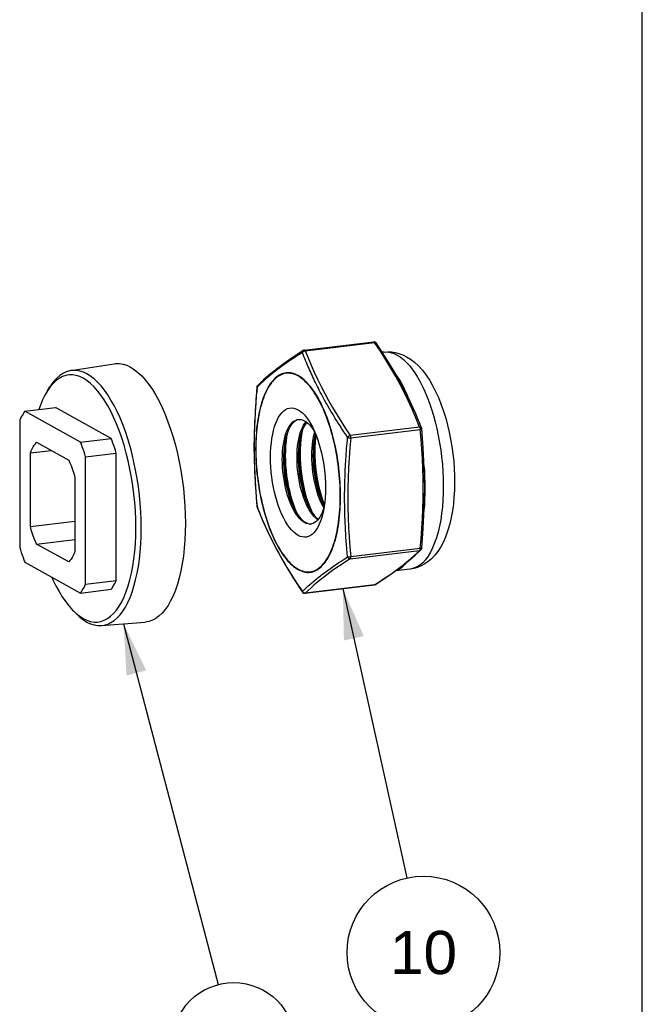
# Model space of a CAD drawing. Header units: inches. Extents: x 0 to 16.9, y 0 to 13.1.
# Tile 35 of 36: x 15 to 16.9, y 5.5 to 8.5. Entities that reach past the tile are written whole.
import ezdxf

# ---------------------------------------------------------------- set-up
doc = ezdxf.new("R2010")
doc.units = ezdxf.units.IN
doc.header["$LTSCALE"] = 0.930769
doc.header["$MEASUREMENT"] = 0
doc.layers.get('0').update_dxf_attribs({"linetype": 'CONTINUOUS'})
doc.styles.get("Standard").update_dxf_attribs({"font": 'arial.ttf'})
doc.dimstyles.get("Standard").update_dxf_attribs({"dimtxt": 0.130769, "dimasz": 0.153846, "dimexe": 0.09, "dimexo": 0.07, "dimgap": 0.09, "dimtad": 0, "dimtih": 1, "dimtoh": 1, "dimdec": 3, "dimzin": 4, "dimdsep": 46, "dimtxsty": 'Standard', "dimblk": '_FILLED', "dimblk1": '_FILLED', "dimblk2": '_FILLED', "dimcen": 0.09, "dimadec": 3, "dimazin": 1, "dimtp": 0.001, "dimtm": 0.001, "dimtfac": 1, "dimtdec": 3, "dimtofl": 0, "dimtmove": 0, "dimatfit": 3, "dimldrblk": '_FILLED', "dimfxl": 0, "dimtolj": 1, "dimtzin": 4, "dimarcsym": 0})

# ---------------------------------------------------------------- blocks, each defined once
blk = doc.blocks.new('_FILLED')
at = {"color": 0, "linetype": 'ByBlock'}
blk.add_solid([(0, 0), (-1, 0.2), (-1, -0.2)], dxfattribs=at)
blk = doc.blocks.new('BALLOON_BL1', base_point=(15.6863, 5.4228))
at = {"color": 2, "linetype": 'Continuous'}
blk.add_circle((15.6863, 5.4228), 0.186, dxfattribs=at)
at = {"color": 2, "linetype": 'Continuous', "insert": (15.585, 5.4882), "char_height": 0.13077, "width": 0.202717, "attachment_point": 1, "line_spacing_factor": 0.9}
blk.add_mtext(' 2 ', dxfattribs=at)
blk = doc.blocks.new('BALLOON_BL9', base_point=(16.2606, 5.6998))
at = {"color": 2, "linetype": 'Continuous'}
blk.add_circle((16.2606, 5.6998), 0.231, dxfattribs=at)
at = {"color": 2, "linetype": 'Continuous', "insert": (16.1085, 5.7652), "char_height": 0.13077, "width": 0.304318, "attachment_point": 1, "line_spacing_factor": 0.9}
blk.add_mtext(' 10 ', dxfattribs=at)

msp = doc.modelspace()

# ---------------------------------------------------------------- linework, layer by layer
at = {"color": 7, "linetype": 'Continuous'}
for p, q in [((16.9231, 0), (16.9231, 13.0769)), ((15.9001, 7.5224), (16.1101, 7.5477)), ((15.9027, 7.5202), (16.1127, 7.5456)), ((16.1124, 7.546), (16.1127, 7.5456)), ((16.1303, 7.519), (16.1127, 7.5456)), ((16.1175, 7.5443), (16.1175, 7.5443)), ((15.8968, 7.5212), (15.8967, 7.5211)), ((15.8968, 7.5212), (15.8968, 7.5212)), ((16.1414, 7.5166), (16.1361, 7.516)), ((15.1932, 7.4605), (15.3242, 7.4814)), ((15.8767, 7.5041), (15.8712, 7.5005)), ((16.1955, 7.4163), (16.1712, 7.4596)), ((15.1226, 7.3996), (15.1302, 7.4116)), ((15.1308, 7.4114), (15.1226, 7.3996)), ((15.7571, 7.4116), (15.7573, 7.4127)), ((15.7571, 7.4105), (15.7571, 7.4116)), ((15.7591, 7.4159), (15.7591, 7.4159)), ((16.2175, 7.3729), (16.1955, 7.4163)), ((16.2373, 7.3293), (16.2175, 7.3729)), ((15.0542, 7.3374), (15.147, 7.3486)), ((15.2226, 7.2439), (15.0542, 7.3374)), ((15.3154, 7.2551), (15.147, 7.3486)), ((16.2548, 7.287), (16.2373, 7.3293)), ((15.0386, 7.3104), (15.0386, 6.9254)), ((15.8817, 7.3127), (15.8851, 7.3128)), ((15.8489, 7.2727), (15.8466, 7.2601)), ((15.8935, 7.2781), (15.8912, 7.2655)), ((15.9323, 7.2573), (15.9339, 7.2697)), ((16.2491, 7.2898), (16.0392, 7.2645)), ((16.0408, 7.257), (16.2508, 7.2823)), ((16.2553, 7.2846), (16.2553, 7.2849)), ((15.0896, 7.2435), (15.1872, 7.1894)), ((15.2226, 7.2439), (15.3154, 7.2551)), ((15.8431, 7.2465), (15.8448, 7.2598)), ((15.8877, 7.2519), (15.8894, 7.2652)), ((15.071, 7.2114), (15.1339, 7.2189)), ((15.071, 6.9883), (15.071, 7.2114)), ((15.2382, 7.1995), (15.331, 7.2107)), ((15.331, 6.8257), (15.331, 7.2107)), ((15.2382, 6.8145), (15.2382, 7.1995)), ((16.263, 7.1679), (16.2634, 7.1576)), ((16.2644, 7.1054), (16.2632, 7.1662)), ((15.2058, 7.1366), (15.2058, 6.9135)), ((15.7512, 7.1233), (15.7518, 7.1134)), ((16.2633, 7.0443), (16.2644, 7.1054)), ((16.2642, 7.1057), (16.2641, 7.0953)), ((15.9561, 7.0664), (15.9609, 7.0538)), ((15.7563, 7.0572), (15.7571, 7.0489)), ((15.8717, 7.0385), (15.8699, 7.0427)), ((15.9163, 7.0439), (15.9145, 7.048)), ((15.9591, 7.0455), (15.9548, 7.0535)), ((15.9582, 7.0422), (15.9553, 7.0338)), ((15.9603, 7.0495), (15.9582, 7.0422)), ((15.9604, 7.0505), (15.9591, 7.0534)), ((16.2601, 6.983), (16.2633, 7.0443)), ((15.071, 6.9883), (15.2058, 7.0046)), ((15.8991, 7.0044), (15.9043, 7.001)), ((15.9061, 6.9981), (15.9008, 7.0005)), ((15.9149, 6.997), (15.9201, 6.9965)), ((15.9216, 6.9965), (15.9199, 6.9963)), ((15.9201, 6.9965), (15.9218, 6.9966)), ((15.9265, 6.998), (15.9216, 6.9965)), ((16.2553, 6.9233), (16.2601, 6.983)), ((15.0896, 6.9355), (15.2058, 6.9495)), ((15.1872, 6.8814), (15.0896, 6.9355)), ((16.0392, 6.8912), (16.2491, 6.9166)), ((16.2508, 6.9222), (16.0408, 6.8969)), ((16.2354, 6.902), (16.253, 6.9184)), ((16.253, 6.9184), (16.253, 6.9184)), ((16.0047, 6.8796), (16.0118, 6.8843)), ((16.2156, 6.8847), (16.2354, 6.902)), ((15.0542, 6.881), (15.2226, 6.7875)), ((15.978, 6.8612), (15.9846, 6.8658)), ((15.9846, 6.8658), (15.9912, 6.8704)), ((15.9912, 6.8704), (15.9979, 6.875)), ((15.9979, 6.875), (16.0047, 6.8796)), ((16.2206, 6.86), (16.1766, 6.8546)), ((15.2382, 6.8145), (15.331, 6.8257)), ((15.8672, 6.8316), (15.8945, 6.79)), ((15.2226, 6.7875), (15.3154, 6.7987)), ((15.902, 6.7866), (16.112, 6.8119)), ((16.1127, 6.8122), (15.9027, 6.7869)), ((16.1153, 6.8131), (16.1152, 6.8131)), ((15.8946, 6.791), (15.8941, 6.7921)), ((15.8945, 6.79), (15.8945, 6.79)), ((15.8952, 6.7901), (15.8946, 6.791)), ((15.2033, 6.7312), (15.2095, 6.7255)), ((15.2033, 6.7312), (15.2135, 6.7214)), ((15.2135, 6.7214), (15.2208, 6.7147)), ((15.2864, 6.6889), (15.4186, 6.6998))]:
    msp.add_line(p, q, dxfattribs=at)
for points in [[(16.1101, 7.5477), (16.1102, 7.5477), (16.1104, 7.5477), (16.1107, 7.5476), (16.111, 7.5475)], [(16.111, 7.5475), (16.1113, 7.5473), (16.1116, 7.5471), (16.1119, 7.5468), (16.1122, 7.5464), (16.1124, 7.546)], [(16.1127, 7.5456), (16.1135, 7.5457), (16.1142, 7.5457), (16.1148, 7.5457), (16.1154, 7.5456), (16.116, 7.5455), (16.1165, 7.5453), (16.1169, 7.545), (16.1173, 7.5446), (16.1175, 7.5443)], [(16.1712, 7.4596), (16.1449, 7.5026), (16.1175, 7.5443)], [(15.8968, 7.5212), (15.8693, 7.5033), (15.8428, 7.4851), (15.8185, 7.4672), (15.7964, 7.4496), (15.7766, 7.4323), (15.7591, 7.4159)], [(15.8941, 7.5152), (15.8882, 7.5115), (15.8767, 7.5041)], [(15.8967, 7.5211), (15.8962, 7.5207), (15.8957, 7.5202), (15.8952, 7.5196), (15.8948, 7.519), (15.8945, 7.5182), (15.8942, 7.5173), (15.8941, 7.5163), (15.8941, 7.5152)], [(15.8941, 7.5152), (15.8946, 7.5161), (15.8953, 7.5169), (15.8961, 7.5176), (15.897, 7.5183), (15.8979, 7.5189), (15.8989, 7.5194), (15.9, 7.5197), (15.9009, 7.52), (15.9018, 7.5202), (15.9027, 7.5202)], [(16.0311, 7.2584), (16.0253, 7.267), (16.0195, 7.2757), (16.0138, 7.2845), (16.0082, 7.293), (16.0033, 7.3008), (15.9986, 7.3083), (15.9938, 7.316), (15.9892, 7.3235), (15.9849, 7.3306), (15.9807, 7.3376), (15.9765, 7.3447), (15.9725, 7.3517), (15.9688, 7.3582), (15.9652, 7.3645), (15.9616, 7.371), (15.9581, 7.3774), (15.9548, 7.3834), (15.9517, 7.3894), (15.9485, 7.3954), (15.9454, 7.4014), (15.9425, 7.4071), (15.9396, 7.4128), (15.9368, 7.4185), (15.934, 7.4241), (15.9313, 7.4298), (15.9286, 7.4354), (15.926, 7.441), (15.9234, 7.4466), (15.9209, 7.452), (15.9184, 7.4575), (15.916, 7.463), (15.9135, 7.4685), (15.9111, 7.4741), (15.9087, 7.4797), (15.9063, 7.4853), (15.9039, 7.491), (15.9014, 7.497), (15.8989, 7.5031), (15.8965, 7.5092), (15.8941, 7.5152)], [(15.9011, 7.5222), (15.9008, 7.5223), (15.9005, 7.5224), (15.9002, 7.5224), (15.9001, 7.5224)], [(15.9027, 7.5202), (15.9025, 7.5207), (15.9022, 7.5211), (15.9019, 7.5214), (15.9016, 7.5217), (15.9013, 7.522), (15.9011, 7.5222)], [(15.9027, 7.5202), (15.9114, 7.4987), (15.9206, 7.4771), (15.9301, 7.4556), (15.9402, 7.4341), (15.9508, 7.4127), (15.9619, 7.3913), (15.9736, 7.3699), (15.9858, 7.3487), (15.9985, 7.3275), (16.0116, 7.3064), (16.0252, 7.2854), (16.0392, 7.2645)], [(16.1767, 7.4429), (16.1623, 7.4677), (16.1469, 7.493), (16.1303, 7.519)], [(16.1414, 7.5166), (16.1524, 7.5173), (16.1636, 7.5169), (16.1749, 7.5153), (16.1864, 7.5124), (16.198, 7.5081), (16.2097, 7.5023)], [(16.1414, 7.5166), (16.1507, 7.5169), (16.1609, 7.5156), (16.171, 7.5125), (16.181, 7.5077)], [(15.3242, 7.4814), (15.329, 7.482), (15.3401, 7.482), (15.3513, 7.4802), (15.3626, 7.4766), (15.3739, 7.4711), (15.3853, 7.4639), (15.3966, 7.455), (15.4078, 7.4444), (15.4188, 7.4321), (15.4296, 7.4182), (15.4402, 7.4029), (15.4504, 7.386), (15.4603, 7.3679), (15.4698, 7.3484), (15.4788, 7.3277), (15.4874, 7.306), (15.4954, 7.2832), (15.5029, 7.2595), (15.5098, 7.235), (15.516, 7.2099), (15.5216, 7.1842), (15.5264, 7.1581), (15.5306, 7.1316), (15.5341, 7.1048), (15.5368, 7.078), (15.5387, 7.0513), (15.5399, 7.0248), (15.5403, 6.9985)], [(15.8437, 7.4818), (15.8394, 7.4789), (15.8354, 7.476), (15.8281, 7.4707)], [(15.8712, 7.5005), (15.8616, 7.4941), (15.8568, 7.4909), (15.8521, 7.4877), (15.8437, 7.4818)], [(16.181, 7.5077), (16.1906, 7.5017), (16.2, 7.4942), (16.2092, 7.4855), (16.2181, 7.4757), (16.2264, 7.4652), (16.2345, 7.4537), (16.2427, 7.4407), (16.2506, 7.4268), (16.2578, 7.4125), (16.2649, 7.3972), (16.2721, 7.3801), (16.2789, 7.3619), (16.2851, 7.3437), (16.2908, 7.3251), (16.2961, 7.3056), (16.301, 7.2854), (16.3056, 7.264), (16.3096, 7.2421), (16.3129, 7.2208), (16.3156, 7.1994), (16.3178, 7.1774), (16.3195, 7.1553), (16.3204, 7.133), (16.3208, 7.1107)], [(16.2097, 7.5023), (16.2216, 7.4949), (16.2336, 7.4857), (16.2456, 7.4745), (16.2574, 7.4615), (16.2688, 7.4468), (16.2795, 7.4306), (16.2894, 7.4135), (16.2986, 7.3955), (16.307, 7.3767), (16.3147, 7.3573), (16.3217, 7.3373), (16.328, 7.3168), (16.3337, 7.2958), (16.3387, 7.2744), (16.343, 7.2527), (16.3467, 7.2308), (16.3497, 7.2087), (16.3521, 7.1866), (16.3537, 7.1645), (16.3546, 7.1424), (16.3549, 7.1205), (16.3544, 7.0989), (16.3531, 7.0776), (16.3511, 7.0566), (16.3483, 7.0361), (16.3447, 7.016), (16.3402, 6.9965), (16.3348, 6.9778), (16.3284, 6.9598), (16.3211, 6.9429), (16.3129, 6.9275), (16.304, 6.9136), (16.2946, 6.9016), (16.2848, 6.8912), (16.2748, 6.8826), (16.2645, 6.8755), (16.2539, 6.8697), (16.2431, 6.8652), (16.232, 6.862), (16.2206, 6.86)], [(15.1932, 7.4605), (15.1895, 7.4598), (15.1794, 7.4567), (15.1696, 7.452), (15.1601, 7.4457), (15.151, 7.4378), (15.1423, 7.4283), (15.134, 7.4173), (15.1302, 7.4116)], [(15.2423, 7.4504), (15.2315, 7.4555), (15.2208, 7.4591), (15.2102, 7.4609), (15.1998, 7.4612), (15.1932, 7.4605)], [(15.4065, 6.9838), (15.4062, 7.0086), (15.4051, 7.0336), (15.4034, 7.0588), (15.4009, 7.0841), (15.3978, 7.1093), (15.394, 7.1344), (15.3896, 7.1593), (15.3845, 7.1837), (15.3788, 7.2077), (15.3726, 7.2312), (15.3657, 7.254), (15.3584, 7.276), (15.3506, 7.2971), (15.3422, 7.3173), (15.3335, 7.3365), (15.3244, 7.3545), (15.3149, 7.3713), (15.3051, 7.3869), (15.2951, 7.4011), (15.2848, 7.414), (15.2743, 7.4254), (15.2637, 7.4353), (15.253, 7.4436), (15.2423, 7.4504)], [(15.8813, 7.4457), (15.8767, 7.448), (15.8721, 7.45), (15.8676, 7.4516), (15.863, 7.4528), (15.8585, 7.4537), (15.854, 7.4541), (15.8495, 7.4542), (15.8451, 7.4539), (15.8407, 7.4532), (15.8364, 7.4521), (15.8321, 7.4506), (15.8279, 7.4488), (15.8238, 7.4465), (15.8197, 7.4439), (15.8157, 7.4409), (15.8118, 7.4376), (15.808, 7.4339), (15.8043, 7.4298), (15.8007, 7.4254), (15.7972, 7.4206), (15.7938, 7.4155), (15.7905, 7.4101), (15.7873, 7.4043), (15.7842, 7.3982), (15.7813, 7.3918), (15.7785, 7.3851), (15.7758, 7.3781), (15.7732, 7.3708), (15.7708, 7.3632), (15.7686, 7.3554), (15.7664, 7.3473), (15.7645, 7.3389), (15.7626, 7.3303), (15.7609, 7.3215), (15.7594, 7.3125), (15.7581, 7.3032), (15.7568, 7.2938), (15.7558, 7.2842), (15.7549, 7.2744), (15.7542, 7.2644), (15.7536, 7.2544), (15.7532, 7.2442), (15.7529, 7.2338), (15.7528, 7.2234), (15.7529, 7.2129), (15.7532, 7.2023), (15.7536, 7.1916), (15.7542, 7.1809), (15.7549, 7.1701), (15.7558, 7.1594), (15.7568, 7.1486), (15.7581, 7.1378), (15.7594, 7.127), (15.7609, 7.1163), (15.7626, 7.1056), (15.7645, 7.095), (15.7664, 7.0845), (15.7686, 7.074), (15.7708, 7.0636), (15.7732, 7.0534), (15.7758, 7.0432), (15.7785, 7.0333), (15.7813, 7.0234), (15.7842, 7.0137), (15.7873, 7.0042), (15.7905, 6.9949), (15.7938, 6.9858), (15.7972, 6.9769), (15.8007, 6.9683), (15.8043, 6.9598), (15.808, 6.9516), (15.8118, 6.9437), (15.8157, 6.936), (15.8197, 6.9286), (15.8238, 6.9215), (15.8279, 6.9147), (15.8321, 6.9082), (15.8364, 6.902), (15.8407, 6.8961), (15.8451, 6.8905), (15.8495, 6.8853), (15.854, 6.8804), (15.8585, 6.8759), (15.863, 6.8717), (15.8676, 6.8679), (15.8721, 6.8644), (15.8767, 6.8613), (15.8813, 6.8585)], [(15.8811, 7.4442), (15.8768, 7.4464), (15.8723, 7.4484), (15.8676, 7.45), (15.863, 7.4513), (15.8586, 7.4521), (15.8542, 7.4525), (15.8497, 7.4526), (15.8451, 7.4523), (15.8409, 7.4516), (15.8367, 7.4506), (15.8323, 7.4491), (15.828, 7.4472), (15.824, 7.4451), (15.8201, 7.4425), (15.816, 7.4395), (15.8121, 7.4361), (15.8083, 7.4325), (15.8047, 7.4286), (15.801, 7.4241), (15.7975, 7.4193), (15.7941, 7.4143), (15.7909, 7.4089), (15.7877, 7.4031), (15.7846, 7.397), (15.7817, 7.3907), (15.7789, 7.3841), (15.7762, 7.377), (15.7737, 7.3697), (15.7713, 7.3622), (15.769, 7.3545), (15.7669, 7.3464), (15.7649, 7.338), (15.7631, 7.3295), (15.7615, 7.3208), (15.7599, 7.3118), (15.7586, 7.3025), (15.7573, 7.2932), (15.7563, 7.2836), (15.7554, 7.2739), (15.7547, 7.2639), (15.7541, 7.2539), (15.7537, 7.2438), (15.7534, 7.2335), (15.7534, 7.2231), (15.7534, 7.2126), (15.7537, 7.202), (15.7541, 7.1914), (15.7547, 7.1808), (15.7554, 7.17), (15.7563, 7.1593), (15.7573, 7.1486), (15.7585, 7.1379), (15.7599, 7.1271), (15.7614, 7.1164), (15.7631, 7.1059), (15.7649, 7.0954), (15.7669, 7.0848), (15.769, 7.0743), (15.7712, 7.0641), (15.7736, 7.054), (15.7762, 7.0438), (15.7789, 7.0338), (15.7816, 7.0241), (15.7845, 7.0146), (15.7876, 7.0051), (15.7908, 6.9957), (15.794, 6.9868), (15.7974, 6.978), (15.8009, 6.9693), (15.8046, 6.9607), (15.8082, 6.9527), (15.8119, 6.945), (15.8159, 6.9372), (15.8199, 6.9297), (15.8239, 6.9228), (15.8279, 6.9161), (15.8322, 6.9095), (15.8366, 6.9031), (15.8408, 6.8974), (15.845, 6.892), (15.8496, 6.8866), (15.8542, 6.8816), (15.8585, 6.8772), (15.8629, 6.8731), (15.8676, 6.8692), (15.8723, 6.8656), (15.8768, 6.8626), (15.8811, 6.86)], [(15.8025, 7.451), (15.7997, 7.4487), (15.7942, 7.4442)], [(15.8146, 7.4605), (15.8114, 7.458), (15.8083, 7.4556), (15.8025, 7.451)], [(15.8281, 7.4707), (15.8245, 7.468), (15.821, 7.4654), (15.8146, 7.4605)], [(16.1708, 7.4592), (16.1794, 7.4445), (16.1876, 7.4298), (16.1956, 7.4151), (16.2034, 7.4003), (16.2108, 7.3855), (16.2181, 7.3706)], [(16.2158, 7.3761), (16.211, 7.3878), (16.2036, 7.4041), (16.1958, 7.4195), (16.1877, 7.4338), (16.1794, 7.4471), (16.1739, 7.4549)], [(15.2312, 7.4372), (15.2203, 7.4424), (15.2095, 7.4458), (15.1988, 7.4476), (15.1882, 7.4475), (15.1779, 7.4458), (15.1678, 7.4423), (15.158, 7.4371), (15.1485, 7.4302), (15.1394, 7.4216), (15.1308, 7.4114)], [(15.2312, 6.7101), (15.2421, 6.7049), (15.2528, 6.7014), (15.2635, 6.6997), (15.2741, 6.6997), (15.2845, 6.7015), (15.2946, 6.705), (15.3044, 6.7102), (15.3138, 6.7171), (15.3229, 6.7257), (15.3316, 6.7359), (15.3397, 6.7477), (15.3474, 6.761), (15.3546, 6.7757), (15.3611, 6.7918), (15.3671, 6.8092), (15.3724, 6.8279), (15.377, 6.8477), (15.381, 6.8686), (15.3843, 6.8905), (15.3869, 6.9132), (15.3888, 6.9367), (15.3899, 6.9608), (15.3902, 6.9854), (15.3899, 7.0104), (15.3888, 7.0358), (15.3869, 7.0613), (15.3843, 7.0868), (15.381, 7.1123), (15.3771, 7.1375), (15.3724, 7.1625), (15.3671, 7.187), (15.3612, 7.211), (15.3546, 7.2344), (15.3475, 7.2571), (15.3398, 7.2788), (15.3317, 7.2997), (15.323, 7.3195), (15.314, 7.3382), (15.3045, 7.3556), (15.2947, 7.3717), (15.2846, 7.3864), (15.2742, 7.3998), (15.2636, 7.4116), (15.2529, 7.4218), (15.2421, 7.4303), (15.2312, 7.4372)], [(15.7669, 7.4199), (15.7644, 7.4176), (15.7571, 7.4105)], [(15.7942, 7.4442), (15.7916, 7.442), (15.7889, 7.4397), (15.7863, 7.4375), (15.7838, 7.4353), (15.7813, 7.4331), (15.7789, 7.431), (15.7765, 7.4288), (15.774, 7.4266), (15.7716, 7.4243), (15.7669, 7.4199)], [(15.9861, 7.2604), (15.9834, 7.2704), (15.9807, 7.2801), (15.9778, 7.2895), (15.9747, 7.2991), (15.9715, 7.3085), (15.9683, 7.3174), (15.9649, 7.3261), (15.9614, 7.3349), (15.9577, 7.3435), (15.9541, 7.3515), (15.9504, 7.3592), (15.9464, 7.367), (15.9424, 7.3745), (15.9384, 7.3814), (15.9344, 7.3881), (15.9301, 7.3947), (15.9257, 7.4011), (15.9215, 7.4068), (15.9173, 7.4122), (15.9127, 7.4176), (15.9081, 7.4226), (15.9038, 7.427), (15.8994, 7.4311), (15.8947, 7.435), (15.89, 7.4386), (15.8855, 7.4416), (15.8811, 7.4442)], [(15.9868, 7.261), (15.9841, 7.271), (15.9813, 7.2808), (15.9784, 7.2905), (15.9753, 7.3), (15.9721, 7.3093), (15.9688, 7.3184), (15.9654, 7.3273), (15.9619, 7.336), (15.9583, 7.3444), (15.9545, 7.3526), (15.9507, 7.3605), (15.9468, 7.3682), (15.9428, 7.3756), (15.9388, 7.3827), (15.9346, 7.3895), (15.9304, 7.396), (15.9262, 7.4022), (15.9218, 7.4081), (15.9175, 7.4137), (15.9131, 7.4189), (15.9086, 7.4238), (15.9041, 7.4283), (15.8996, 7.4325), (15.895, 7.4364), (15.8905, 7.4398), (15.8859, 7.4429), (15.8813, 7.4457)], [(16.2264, 7.3439), (16.2146, 7.3697), (16.2024, 7.3947), (16.1899, 7.4189), (16.1767, 7.4429)], [(15.1226, 7.3996), (15.1149, 7.3863), (15.1078, 7.3716), (15.1012, 7.3555), (15.0968, 7.3425)], [(15.7568, 7.411), (15.752, 7.3513), (15.7488, 7.29), (15.7477, 7.229), (15.7488, 7.1682), (15.752, 7.1077), (15.7568, 7.0494)], [(15.7571, 7.4105), (15.7559, 7.398), (15.7548, 7.3855), (15.7538, 7.3729), (15.7529, 7.3606), (15.7521, 7.3495), (15.7514, 7.3388), (15.7508, 7.3278)], [(15.7568, 7.411), (15.7568, 7.4108), (15.7571, 7.4105)], [(15.7573, 7.4127), (15.7577, 7.4138), (15.7582, 7.4148), (15.7588, 7.4156), (15.7591, 7.4159)], [(15.0542, 7.3374), (15.0514, 7.3334), (15.0487, 7.3292), (15.046, 7.3248), (15.0435, 7.3202), (15.041, 7.3154), (15.0386, 7.3104)], [(15.8811, 6.9619), (15.8746, 6.9662), (15.8682, 6.9715), (15.8618, 6.978), (15.8555, 6.9855), (15.8493, 6.9941), (15.8434, 7.0036), (15.8377, 7.014), (15.8323, 7.0253), (15.8272, 7.0374), (15.8223, 7.0503), (15.8179, 7.0638), (15.8138, 7.0779), (15.8102, 7.0924), (15.807, 7.1072), (15.8042, 7.1224), (15.802, 7.1377), (15.8002, 7.1531), (15.799, 7.1684), (15.7982, 7.1837), (15.798, 7.1987), (15.7982, 7.2134), (15.799, 7.2278), (15.8003, 7.2417), (15.8021, 7.255), (15.8043, 7.2677), (15.8071, 7.2797), (15.8102, 7.2909), (15.8139, 7.3013), (15.8179, 7.3107), (15.8224, 7.3192), (15.8272, 7.3267), (15.8323, 7.3331), (15.8377, 7.3383), (15.8433, 7.3424), (15.8492, 7.3454), (15.8554, 7.3472), (15.8617, 7.3478), (15.8681, 7.3471), (15.8746, 7.3453), (15.8811, 7.3422)], [(15.8811, 7.3422), (15.8877, 7.338), (15.8941, 7.3327), (15.9005, 7.3262), (15.9068, 7.3187), (15.913, 7.3101), (15.9189, 7.3006), (15.9246, 7.2902), (15.928, 7.2832)], [(16.2491, 7.2898), (16.2379, 7.3173), (16.2264, 7.3439)], [(15.7502, 7.317), (15.7497, 7.3069), (15.7493, 7.2969), (15.7489, 7.2868), (15.7486, 7.2769)], [(15.8334, 7.1918), (15.8336, 7.2038), (15.8343, 7.2155), (15.8353, 7.2267), (15.8367, 7.2376), (15.8386, 7.2479), (15.8408, 7.2576), (15.8434, 7.2667), (15.8463, 7.2752), (15.8496, 7.2828), (15.8532, 7.2897), (15.857, 7.2958), (15.8612, 7.3009), (15.8656, 7.3052), (15.8702, 7.3086), (15.875, 7.311), (15.88, 7.3124), (15.8817, 7.3127)], [(15.8833, 7.3127), (15.8786, 7.3114), (15.8738, 7.309), (15.8692, 7.3057), (15.8648, 7.3014), (15.8606, 7.2962), (15.8567, 7.2902), (15.8531, 7.2833), (15.8499, 7.2756), (15.8469, 7.2672), (15.8443, 7.2581), (15.8422, 7.2489)], [(15.878, 7.1972), (15.8782, 7.2092), (15.8789, 7.2208), (15.8799, 7.2321), (15.8813, 7.243), (15.8832, 7.2533), (15.8854, 7.263), (15.888, 7.2721), (15.8909, 7.2806), (15.8942, 7.2882), (15.8978, 7.2951), (15.9016, 7.3012), (15.9052, 7.3055)], [(15.8851, 7.3128), (15.8902, 7.3123), (15.8955, 7.3108), (15.9008, 7.3084)], [(15.9072, 7.304), (15.9052, 7.3016), (15.9013, 7.2955), (15.8977, 7.2887), (15.8945, 7.281), (15.8915, 7.2726), (15.8889, 7.2635), (15.8868, 7.2543)], [(15.9008, 7.3084), (15.9061, 7.305), (15.9113, 7.3006), (15.9165, 7.2954), (15.9216, 7.2893), (15.9265, 7.2824)], [(15.7486, 7.2769), (15.7484, 7.2677), (15.7482, 7.2588), (15.748, 7.2496)], [(15.9226, 7.2026), (15.9228, 7.2146), (15.9235, 7.2262), (15.9245, 7.2375), (15.9259, 7.2483), (15.9278, 7.2587), (15.93, 7.2684), (15.9316, 7.2742)], [(15.9265, 7.2824), (15.9313, 7.2746), (15.9334, 7.2708)], [(15.928, 7.2832), (15.93, 7.2789), (15.9351, 7.2668), (15.94, 7.2539), (15.9444, 7.2404), (15.9485, 7.2263), (15.9521, 7.2118), (15.9553, 7.1969), (15.9581, 7.1818), (15.9603, 7.1665), (15.9621, 7.1511), (15.9633, 7.1358), (15.9641, 7.1205), (15.9643, 7.1055), (15.9641, 7.0908), (15.9633, 7.0764), (15.962, 7.0625), (15.9602, 7.0492), (15.9579, 7.0359)], [(15.9338, 7.2698), (15.9319, 7.2617), (15.9315, 7.2597)], [(16.2548, 7.287), (16.2544, 7.2877), (16.2539, 7.2883), (16.2532, 7.2889), (16.2525, 7.2893), (16.2517, 7.2895), (16.2508, 7.2897), (16.25, 7.2898), (16.2491, 7.2898)], [(16.2491, 7.2898), (16.2496, 7.2888), (16.25, 7.2876), (16.2503, 7.2864), (16.2506, 7.285), (16.2507, 7.2837), (16.2508, 7.2823)], [(16.2508, 7.2823), (16.252, 7.2826), (16.253, 7.283), (16.2539, 7.2834), (16.2546, 7.2838), (16.255, 7.2842), (16.2553, 7.2846)], [(16.2508, 6.9222), (16.2534, 6.9524), (16.2556, 6.9826), (16.2574, 7.0128), (16.2587, 7.043), (16.2595, 7.0732), (16.2598, 7.1033), (16.2595, 7.1334), (16.2587, 7.1635), (16.2574, 7.1933), (16.2556, 7.2231), (16.2534, 7.2527), (16.2508, 7.2823)], [(16.2632, 7.1662), (16.2601, 7.2266), (16.2553, 7.2849)], [(15.071, 7.2114), (15.0737, 7.2179), (15.0765, 7.2239), (15.0796, 7.2296), (15.0828, 7.2347), (15.0861, 7.2394), (15.0896, 7.2435)], [(15.2382, 7.1995), (15.2358, 7.2072), (15.2333, 7.2148), (15.2308, 7.2223), (15.2281, 7.2296), (15.2254, 7.2368), (15.2226, 7.2439)], [(15.331, 7.2107), (15.3286, 7.2184), (15.3261, 7.226), (15.3235, 7.2335), (15.3209, 7.2408), (15.3182, 7.248), (15.3154, 7.2551)], [(15.748, 7.2496), (15.748, 7.2406), (15.7479, 7.2321), (15.7479, 7.2237), (15.748, 7.2152)], [(15.8422, 7.2489), (15.8403, 7.238), (15.8389, 7.2272), (15.8378, 7.2159), (15.8372, 7.2042), (15.837, 7.1923)], [(15.8408, 7.2034), (15.841, 7.2182), (15.8418, 7.2326), (15.8431, 7.2465)], [(15.8466, 7.2601), (15.8449, 7.2468), (15.8436, 7.2328), (15.8428, 7.2184), (15.8426, 7.2036)], [(15.8811, 6.86), (15.8855, 6.8578), (15.89, 6.8558), (15.8947, 6.8542), (15.8993, 6.8529), (15.9037, 6.8521), (15.9081, 6.8516), (15.9126, 6.8516), (15.9172, 6.8519), (15.9214, 6.8525), (15.9256, 6.8536), (15.93, 6.8551), (15.9343, 6.857), (15.9383, 6.8591), (15.9422, 6.8616), (15.9463, 6.8647), (15.9502, 6.868), (15.954, 6.8716), (15.9576, 6.8756), (15.9613, 6.8801), (15.9648, 6.8849), (15.9682, 6.8899), (15.9714, 6.8952), (15.9746, 6.9011), (15.9777, 6.9072), (15.9806, 6.9135), (15.9834, 6.9201), (15.9861, 6.9272), (15.9886, 6.9345), (15.991, 6.9419), (15.9933, 6.9497), (15.9954, 6.9578), (15.9974, 6.9662), (15.9992, 6.9747), (16.0008, 6.9834), (16.0024, 6.9924), (16.0037, 7.0017), (16.005, 7.011), (16.006, 7.0205), (16.0069, 7.0303), (16.0076, 7.0402), (16.0082, 7.0503), (16.0086, 7.0604), (16.0089, 7.0707), (16.0089, 7.0811), (16.0089, 7.0916), (16.0086, 7.1022), (16.0082, 7.1127), (16.0076, 7.1234), (16.0069, 7.1341), (16.006, 7.1449), (16.005, 7.1556), (16.0038, 7.1663), (16.0024, 7.177), (16.0009, 7.1878), (15.9992, 7.1983), (15.9974, 7.2088), (15.9954, 7.2194), (15.9933, 7.2299), (15.9911, 7.2401), (15.9887, 7.2502), (15.9861, 7.2604)], [(15.8813, 6.8585), (15.8859, 6.8562), (15.8905, 6.8542), (15.895, 6.8526), (15.8996, 6.8514), (15.9041, 6.8506), (15.9086, 6.8501), (15.9131, 6.85), (15.9175, 6.8504), (15.9218, 6.8511), (15.9262, 6.8521), (15.9304, 6.8536), (15.9346, 6.8555), (15.9388, 6.8577), (15.9428, 6.8603), (15.9468, 6.8633), (15.9507, 6.8666), (15.9545, 6.8703), (15.9583, 6.8744), (15.9619, 6.8788), (15.9654, 6.8836), (15.9688, 6.8887), (15.9721, 6.8941), (15.9753, 6.8999), (15.9784, 6.906), (15.9813, 6.9124), (15.9841, 6.9191), (15.9868, 6.9261), (15.9893, 6.9334), (15.9917, 6.941), (15.994, 6.9489), (15.9961, 6.957), (15.9981, 6.9653), (16, 6.9739), (16.0016, 6.9827), (16.0032, 6.9918), (16.0045, 7.001), (16.0057, 7.0104), (16.0068, 7.02), (16.0077, 7.0298), (16.0084, 7.0398), (16.009, 7.0498), (16.0094, 7.0601), (16.0096, 7.0704), (16.0097, 7.0808), (16.0096, 7.0913), (16.0094, 7.1019), (16.009, 7.1126), (16.0084, 7.1233), (16.0077, 7.1341), (16.0068, 7.1448), (16.0057, 7.1556), (16.0045, 7.1664), (16.0032, 7.1772), (16.0016, 7.1879), (16, 7.1986), (15.9981, 7.2092), (15.9961, 7.2198), (15.994, 7.2302), (15.9917, 7.2406), (15.9893, 7.2508), (15.9868, 7.261)], [(15.8868, 7.2543), (15.8849, 7.2434), (15.8835, 7.2325), (15.8824, 7.2213), (15.8818, 7.2096), (15.8816, 7.1977)], [(15.8854, 7.2088), (15.8856, 7.2236), (15.8864, 7.238), (15.8877, 7.2519)], [(15.8912, 7.2655), (15.8895, 7.2521), (15.8882, 7.2382), (15.8874, 7.2238), (15.8872, 7.209)], [(15.9315, 7.2597), (15.9299, 7.251), (15.9283, 7.2397), (15.9271, 7.2279), (15.9264, 7.2156), (15.9262, 7.203)], [(15.93, 7.2142), (15.9302, 7.229), (15.931, 7.2434), (15.9323, 7.2573)], [(15.9352, 7.2665), (15.9341, 7.2575), (15.9328, 7.2436), (15.932, 7.2292), (15.9318, 7.2144)], [(16.0311, 6.8968), (16.0299, 6.909), (16.0289, 6.9212), (16.0279, 6.9336), (16.027, 6.9457), (16.0262, 6.9566), (16.0255, 6.9671), (16.0249, 6.978), (16.0243, 6.9887), (16.0239, 6.9987), (16.0234, 7.0085), (16.0231, 7.0185), (16.0228, 7.0284), (16.0225, 7.0375), (16.0224, 7.0464), (16.0222, 7.0555), (16.0221, 7.0645), (16.0221, 7.073), (16.0221, 7.0814), (16.0221, 7.09), (16.0222, 7.0984), (16.0223, 7.1064), (16.0225, 7.1144), (16.0227, 7.1224), (16.0229, 7.1304), (16.0232, 7.1383), (16.0235, 7.1461), (16.0238, 7.154), (16.0242, 7.1619), (16.0246, 7.1696), (16.025, 7.1773), (16.0254, 7.185), (16.0259, 7.1927), (16.0264, 7.2006), (16.027, 7.2085), (16.0276, 7.2164), (16.0282, 7.2244), (16.0288, 7.2328), (16.0295, 7.2414), (16.0303, 7.2499), (16.0311, 7.2584)], [(16.0392, 7.2645), (16.0383, 7.2642), (16.0374, 7.2639), (16.0365, 7.2636), (16.0356, 7.2631), (16.0348, 7.2625), (16.0339, 7.2619), (16.0331, 7.2611), (16.0323, 7.2603), (16.0316, 7.2594), (16.0311, 7.2584)], [(16.0311, 7.2584), (16.0319, 7.2581), (16.033, 7.2578), (16.0342, 7.2575), (16.0355, 7.2573), (16.0368, 7.2572), (16.0382, 7.257), (16.0395, 7.257), (16.0408, 7.257)], [(16.0408, 7.257), (16.0382, 7.2268), (16.036, 7.1966), (16.0342, 7.1664), (16.0329, 7.1362), (16.032, 7.106), (16.0318, 7.0759), (16.032, 7.0458), (16.0329, 7.0157), (16.0342, 6.9859), (16.036, 6.9561), (16.0382, 6.9265), (16.0408, 6.8969)], [(16.0408, 7.257), (16.0408, 7.2583), (16.0406, 7.2596), (16.0404, 7.261), (16.04, 7.2622), (16.0396, 7.2634), (16.0392, 7.2645)], [(15.748, 7.2152), (15.7481, 7.2068), (15.7482, 7.1987), (15.7483, 7.1908), (15.7485, 7.1829)], [(15.9591, 7.0534), (15.9543, 7.0662), (15.9499, 7.0796), (15.9459, 7.0936), (15.9422, 7.108), (15.939, 7.1228), (15.9363, 7.1379), (15.9341, 7.1532), (15.9323, 7.1685), (15.931, 7.1839), (15.9302, 7.1991), (15.93, 7.2142)], [(15.9318, 7.2144), (15.932, 7.1994), (15.9328, 7.1841), (15.9341, 7.1688), (15.9358, 7.1534), (15.9381, 7.1381), (15.9408, 7.1231), (15.944, 7.1083), (15.9477, 7.0938), (15.9517, 7.0799), (15.9561, 7.0664)], [(15.1872, 7.1894), (15.1907, 7.1813), (15.194, 7.1729), (15.1972, 7.1642), (15.2003, 7.1553), (15.2031, 7.146), (15.2058, 7.1366)], [(15.7485, 7.1829), (15.7488, 7.1749), (15.749, 7.1671), (15.7493, 7.1593)], [(15.8656, 7.0428), (15.8612, 7.0519), (15.857, 7.0617), (15.8532, 7.0721), (15.8496, 7.0829), (15.8463, 7.0942), (15.8434, 7.1059), (15.8408, 7.1179), (15.8386, 7.1301), (15.8367, 7.1424), (15.8353, 7.1549), (15.8343, 7.1673), (15.8336, 7.1796), (15.8334, 7.1918)], [(15.837, 7.1923), (15.8372, 7.1801), (15.8378, 7.1677), (15.8389, 7.1553), (15.8403, 7.1429), (15.8421, 7.1305), (15.8443, 7.1183), (15.8469, 7.1063), (15.8499, 7.0947), (15.8531, 7.0834), (15.8567, 7.0725), (15.8606, 7.0621), (15.8648, 7.0523), (15.8664, 7.0488)], [(15.8699, 7.0427), (15.8651, 7.0555), (15.8607, 7.0689), (15.8567, 7.0829), (15.853, 7.0973), (15.8498, 7.1121), (15.8471, 7.1272), (15.8448, 7.1424), (15.8431, 7.1578), (15.8418, 7.1731), (15.841, 7.1884), (15.8408, 7.2034)], [(15.8426, 7.2036), (15.8428, 7.1886), (15.8436, 7.1733), (15.8449, 7.158), (15.8466, 7.1426), (15.8489, 7.1274), (15.8516, 7.1123), (15.8548, 7.0975), (15.8584, 7.0831), (15.8625, 7.0691), (15.8669, 7.0557)], [(15.9102, 7.0481), (15.9058, 7.0573), (15.9016, 7.0671), (15.8978, 7.0774), (15.8942, 7.0883), (15.8909, 7.0996), (15.888, 7.1113), (15.8854, 7.1233), (15.8832, 7.1355), (15.8813, 7.1478), (15.8799, 7.1603), (15.8789, 7.1727), (15.8782, 7.185), (15.878, 7.1972)], [(15.8816, 7.1977), (15.8818, 7.1855), (15.8824, 7.1731), (15.8835, 7.1607), (15.8849, 7.1483), (15.8867, 7.1359), (15.8889, 7.1237), (15.8915, 7.1117), (15.8945, 7.1), (15.8977, 7.0887), (15.9013, 7.0779), (15.9052, 7.0675), (15.9094, 7.0577), (15.911, 7.0542)], [(15.9145, 7.048), (15.9097, 7.0608), (15.9053, 7.0743), (15.9013, 7.0882), (15.8976, 7.1027), (15.8944, 7.1175), (15.8917, 7.1325), (15.8894, 7.1478), (15.8877, 7.1632), (15.8864, 7.1785), (15.8856, 7.1938), (15.8854, 7.2088)], [(15.8872, 7.209), (15.8874, 7.194), (15.8882, 7.1787), (15.8895, 7.1634), (15.8912, 7.148), (15.8935, 7.1328), (15.8962, 7.1177), (15.8994, 7.1029), (15.903, 7.0884), (15.9071, 7.0745), (15.9115, 7.0611)], [(15.9548, 7.0535), (15.9504, 7.0627), (15.9462, 7.0725), (15.9424, 7.0828), (15.9388, 7.0937), (15.9355, 7.105), (15.9326, 7.1167), (15.93, 7.1287), (15.9278, 7.1409), (15.9259, 7.1532), (15.9245, 7.1656), (15.9235, 7.1781), (15.9228, 7.1904), (15.9226, 7.2026)], [(15.9262, 7.203), (15.9264, 7.1902), (15.9271, 7.1772), (15.9283, 7.1641), (15.9299, 7.151), (15.9319, 7.1381), (15.9343, 7.1253), (15.9372, 7.1128), (15.9404, 7.1006), (15.944, 7.0889), (15.9479, 7.0777), (15.9522, 7.0672), (15.9556, 7.0596)], [(15.7493, 7.1593), (15.7497, 7.1515), (15.7501, 7.1438), (15.7505, 7.1361), (15.7509, 7.1285), (15.7512, 7.1233)], [(16.2657, 7.1041), (16.2656, 7.1146), (16.2654, 7.1251), (16.265, 7.1358), (16.2645, 7.1464), (16.2638, 7.1571), (16.2633, 7.1643)], [(16.2634, 7.1576), (16.2636, 7.1472), (16.2639, 7.1369), (16.264, 7.1265)], [(16.264, 7.1265), (16.2641, 7.1161), (16.2642, 7.1057)], [(15.7518, 7.1134), (15.7523, 7.1056), (15.7529, 7.0978), (15.7535, 7.09), (15.7541, 7.0822)], [(16.3208, 7.1107), (16.3205, 7.0892), (16.3195, 7.0682), (16.3179, 7.0476), (16.3156, 7.0277), (16.3128, 7.0085), (16.3092, 6.99), (16.3049, 6.9717), (16.2999, 6.9545), (16.2945, 6.9389), (16.2885, 6.9245), (16.2818, 6.9111), (16.2745, 6.899), (16.2667, 6.8884), (16.2584, 6.8793), (16.2498, 6.8721), (16.2408, 6.8664), (16.2313, 6.8623), (16.2206, 6.86)], [(16.2633, 7.0468), (16.2638, 7.053), (16.2645, 7.063), (16.265, 7.0731), (16.2654, 7.0833), (16.2656, 7.0936), (16.2657, 7.1041)], [(16.2641, 7.0953), (16.264, 7.0849), (16.2639, 7.0744), (16.2636, 7.064)], [(15.7548, 7.0739), (15.7555, 7.0655), (15.7563, 7.0572)], [(15.9115, 7.0611), (15.9163, 7.0483), (15.9215, 7.0362), (15.9235, 7.0319)], [(16.2636, 7.064), (16.2634, 7.0536), (16.263, 7.0432)], [(15.7571, 7.0489), (15.7568, 7.0493), (15.7568, 7.0494)], [(15.7571, 7.0489), (15.7606, 7.04), (15.7642, 7.0311), (15.7679, 7.022), (15.7716, 7.0133), (15.775, 7.0054), (15.7784, 6.9977), (15.7819, 6.9898), (15.7854, 6.9821), (15.7887, 6.9749), (15.792, 6.9678), (15.7955, 6.9606), (15.7989, 6.9536), (15.8021, 6.947), (15.8053, 6.9407), (15.8086, 6.9341), (15.812, 6.9278), (15.8152, 6.9217), (15.8183, 6.9157), (15.8216, 6.9097), (15.8249, 6.9037), (15.8281, 6.898), (15.8312, 6.8924), (15.8345, 6.8868), (15.8377, 6.8812), (15.8409, 6.8756), (15.8442, 6.8701), (15.8475, 6.8646), (15.8508, 6.8591), (15.8541, 6.8537), (15.8575, 6.8483), (15.8608, 6.843), (15.8642, 6.8376), (15.8677, 6.8321), (15.8712, 6.8266), (15.8748, 6.8211), (15.8784, 6.8156), (15.8822, 6.8097), (15.8862, 6.8038), (15.8901, 6.7979), (15.8941, 6.7921)], [(15.7573, 7.0473), (15.7571, 7.048), (15.7571, 7.0489)], [(15.7573, 7.0473), (15.7748, 7.0049), (15.7946, 6.9614), (15.8166, 6.9179), (15.8409, 6.8746), (15.8672, 6.8316)], [(15.9008, 7.0005), (15.8955, 7.004), (15.8902, 7.0083), (15.8851, 7.0135), (15.88, 7.0196), (15.875, 7.0266), (15.8702, 7.0343), (15.8656, 7.0428)], [(15.8664, 7.0488), (15.8692, 7.0432), (15.8738, 7.0347), (15.8786, 7.027), (15.8835, 7.0201), (15.8886, 7.014), (15.8938, 7.0087), (15.8991, 7.0044)], [(15.8669, 7.0557), (15.8717, 7.0429), (15.8769, 7.0308), (15.8789, 7.0266)], [(15.941, 7.0088), (15.9401, 7.0093), (15.9348, 7.0137), (15.9297, 7.0189), (15.9246, 7.025), (15.9196, 7.0319), (15.9148, 7.0397), (15.9102, 7.0481)], [(15.911, 7.0542), (15.9138, 7.0486), (15.9184, 7.0401), (15.9232, 7.0324), (15.9281, 7.0254), (15.9332, 7.0193), (15.9384, 7.0141), (15.9425, 7.0107)], [(15.9553, 7.0338), (15.952, 7.0261), (15.9484, 7.0192), (15.9445, 7.0131), (15.9404, 7.008), (15.936, 7.0037), (15.9313, 7.0004), (15.9265, 6.998)], [(15.9579, 7.0359), (15.9552, 7.0245), (15.9521, 7.0133)], [(15.9556, 7.0596), (15.9567, 7.0572), (15.9604, 7.0502)], [(15.9521, 7.0133), (15.9484, 7.0029), (15.9444, 6.9934), (15.9399, 6.9849), (15.9351, 6.9775), (15.93, 6.9711), (15.9246, 6.9659), (15.919, 6.9617), (15.9131, 6.9588), (15.9069, 6.957), (15.9006, 6.9564), (15.8942, 6.9571), (15.8877, 6.9589), (15.8811, 6.9619)], [(15.0896, 6.9355), (15.0861, 6.9436), (15.0828, 6.952), (15.0796, 6.9606), (15.0765, 6.9696), (15.0737, 6.9789), (15.071, 6.9883)], [(15.2864, 6.6889), (15.2951, 6.6902), (15.3051, 6.6933), (15.3149, 6.698), (15.3244, 6.7043), (15.3335, 6.7122), (15.3422, 6.7217), (15.3506, 6.7326), (15.3584, 6.7451), (15.3657, 6.7589), (15.3726, 6.7741), (15.3788, 6.7906), (15.3845, 6.8083), (15.3896, 6.8272), (15.394, 6.8471), (15.3978, 6.868), (15.4009, 6.8898), (15.4034, 6.9123), (15.4051, 6.9356), (15.4062, 6.9595), (15.4065, 6.9838)], [(15.5403, 6.9985), (15.5399, 6.9727), (15.5387, 6.9476), (15.5368, 6.923), (15.5341, 6.8993), (15.5307, 6.8764), (15.5265, 6.8546), (15.5216, 6.8339), (15.5161, 6.8144), (15.5098, 6.7962), (15.503, 6.7793), (15.4955, 6.7638), (15.4875, 6.7499), (15.4789, 6.7376), (15.4699, 6.7269), (15.4604, 6.718), (15.4505, 6.7108), (15.4402, 6.7053), (15.4296, 6.7016), (15.4186, 6.6998)], [(15.9043, 7.001), (15.9096, 6.9985), (15.9149, 6.997)], [(15.9199, 6.9963), (15.9165, 6.9961), (15.9113, 6.9966), (15.9061, 6.9981)], [(15.0386, 6.9254), (15.041, 6.9177), (15.0435, 6.9101), (15.046, 6.9026), (15.0487, 6.8953), (15.0514, 6.8881), (15.0542, 6.881)], [(15.2058, 6.9135), (15.2031, 6.907), (15.2003, 6.901), (15.1972, 6.8953), (15.194, 6.8902), (15.1907, 6.8855), (15.1872, 6.8814)], [(16.2117, 6.8828), (16.2217, 6.8913), (16.2313, 6.8998), (16.2404, 6.9082), (16.2491, 6.9166)], [(16.2508, 6.9222), (16.2507, 6.9209), (16.2506, 6.9198), (16.2503, 6.9187), (16.25, 6.9178), (16.2496, 6.9171), (16.2491, 6.9166)], [(16.2491, 6.9166), (16.25, 6.9168), (16.2509, 6.9171), (16.2517, 6.9175), (16.2525, 6.918), (16.253, 6.9184)], [(16.2553, 6.9233), (16.2553, 6.9232), (16.255, 6.923), (16.2546, 6.9227), (16.2539, 6.9225), (16.253, 6.9224), (16.252, 6.9223), (16.2508, 6.9222)], [(16.0392, 6.8912), (16.0252, 6.8822), (16.0116, 6.8733), (15.9985, 6.8644), (15.9858, 6.8555), (15.9736, 6.8467), (15.9619, 6.838), (15.9508, 6.8293), (15.9402, 6.8207), (15.9301, 6.8121), (15.9206, 6.8037), (15.9114, 6.7953), (15.9027, 6.7869)], [(16.0118, 6.8843), (16.0232, 6.8917), (16.0271, 6.8943), (16.0311, 6.8968)], [(16.0408, 6.8969), (16.0395, 6.8966), (16.0382, 6.8964), (16.0368, 6.8963), (16.0355, 6.8963), (16.0342, 6.8963), (16.033, 6.8964), (16.0319, 6.8966), (16.0311, 6.8968)], [(16.0311, 6.8968), (16.0315, 6.8957), (16.0322, 6.8947), (16.0329, 6.8938), (16.0338, 6.893), (16.0347, 6.8924), (16.0356, 6.8919), (16.0366, 6.8915), (16.0375, 6.8913), (16.0383, 6.8912), (16.0392, 6.8912)], [(16.0392, 6.8912), (16.0396, 6.8917), (16.04, 6.8924), (16.0404, 6.8933), (16.0406, 6.8944), (16.0408, 6.8956), (16.0408, 6.8969)], [(16.1661, 6.8479), (16.1783, 6.8567), (16.19, 6.8655), (16.2011, 6.8742), (16.2117, 6.8828)], [(16.1692, 6.8492), (16.1936, 6.8671), (16.2156, 6.8847)], [(15.9651, 6.8519), (15.9715, 6.8565), (15.9748, 6.8589), (15.978, 6.8612)], [(16.1798, 6.857), (16.1877, 6.8608), (16.1958, 6.8662), (16.2036, 6.8729), (16.211, 6.881), (16.2112, 6.8812)], [(15.1359, 6.8357), (15.1393, 6.8278), (15.1484, 6.8091), (15.1578, 6.7917), (15.1676, 6.7756), (15.1778, 6.7608), (15.1881, 6.7475), (15.1987, 6.7357), (15.2033, 6.7312)], [(15.3154, 6.7987), (15.3182, 6.8027), (15.3209, 6.8069), (15.3235, 6.8113), (15.3261, 6.8159), (15.3286, 6.8207), (15.331, 6.8257)], [(15.9154, 6.8119), (15.9224, 6.818), (15.9258, 6.8208), (15.9291, 6.8236)], [(15.9291, 6.8236), (15.936, 6.8293), (15.9392, 6.8319), (15.9424, 6.8345)], [(15.9424, 6.8345), (15.9491, 6.8397), (15.9522, 6.8422), (15.9554, 6.8446)], [(15.9554, 6.8446), (15.962, 6.8495), (15.9651, 6.8519)], [(16.1127, 6.8122), (16.1267, 6.8212), (16.1402, 6.8302), (16.1534, 6.8391), (16.1661, 6.8479)], [(16.1152, 6.8131), (16.1427, 6.831), (16.1692, 6.8492)], [(15.2226, 6.7875), (15.2254, 6.7915), (15.2281, 6.7957), (15.2308, 6.8001), (15.2333, 6.8047), (15.2358, 6.8095), (15.2382, 6.8145)], [(15.8941, 6.7921), (15.8976, 6.7955), (15.9012, 6.7989), (15.9087, 6.8058)], [(15.9087, 6.8058), (15.9121, 6.8089), (15.9154, 6.8119)], [(16.1127, 6.8122), (16.1124, 6.8121), (16.1122, 6.812), (16.112, 6.8119)], [(16.1143, 6.8126), (16.1135, 6.8124), (16.1127, 6.8122)], [(16.1152, 6.8131), (16.115, 6.813), (16.1143, 6.8126)], [(15.8941, 6.7921), (15.8941, 6.7913), (15.8942, 6.7906), (15.8945, 6.79)], [(15.8972, 6.7882), (15.8965, 6.7887), (15.8958, 6.7894), (15.8952, 6.7901)], [(15.8995, 6.7871), (15.8987, 6.7874), (15.898, 6.7877), (15.8972, 6.7882)], [(15.9011, 6.7869), (15.9003, 6.787), (15.8995, 6.7871)], [(15.9027, 6.7869), (15.9019, 6.7868), (15.9011, 6.7869)], [(15.902, 6.7866), (15.9022, 6.7866), (15.9025, 6.7867), (15.9027, 6.7869)], [(15.2095, 6.7255), (15.2203, 6.717), (15.2312, 6.7101)], [(15.2208, 6.7147), (15.2315, 6.7064), (15.2423, 6.6996)], [(15.2423, 6.6996), (15.253, 6.6944), (15.2637, 6.6909), (15.2743, 6.689), (15.2848, 6.6888), (15.2864, 6.6889)]]:
    msp.add_lwpolyline(points, dxfattribs=at)
for centre, start, end in [((16.111, 7.5399), 34.0928, 96.8817), ((15.9011, 7.5146), 96.8817, 122.5241), ((15.7646, 7.4103), 134.3036, 174.7143), ((16.2475, 7.2841), 5.3988, 21.5399), ((15.7646, 7.0502), 185.4035, 201.579), ((16.2475, 6.9241), 314.2863, 354.7143), ((16.111, 6.8198), 276.8817, 302.5874), ((15.9011, 6.7944), 214.079, 276.8817)]:
    msp.add_arc(centre, 0.00787, start, end, dxfattribs=at)

# ---------------------------------------------------------------- block references
at = {"color": 2, "linetype": 'Continuous'}
for name, p in [('BALLOON_BL9', (16.2606, 5.6998)), ('BALLOON_BL1', (15.6863, 5.4228))]:
    msp.add_blockref(name, p, dxfattribs=at)

# ---------------------------------------------------------------- leaders
for points in [[(16.0167, 6.8007), (16.2107, 5.9253)], [(15.3528, 6.6944), (15.6391, 5.6027)]]:
    msp.add_leader(points, dimstyle='Standard', override={"dimtad": 0}, dxfattribs=at)

doc.saveas('drawing.dxf')
